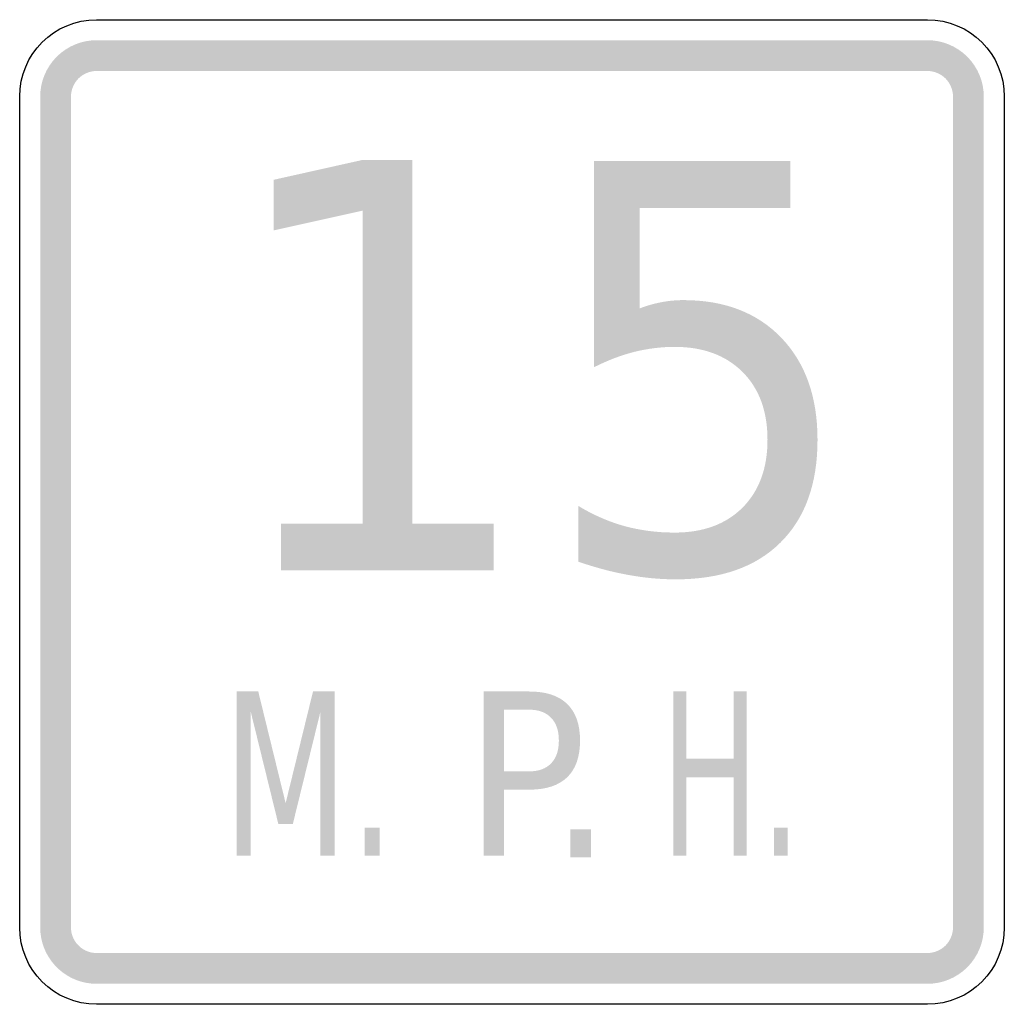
# Model space of a CAD drawing. Header units: inches. Extents: x -0.5 to 0.5, y -0.5 to 0.5.
import ezdxf

# ---------------------------------------------------------------- set-up
doc = ezdxf.new("R2010")
doc.units = ezdxf.units.IN
doc.header["$MEASUREMENT"] = 0

msp = doc.modelspace()

# ---------------------------------------------------------------- hatches: boundary and pattern name
for points in [[(-0.4219, 0.4792), (-0.4275, 0.4789), (-0.4331, 0.4781), (-0.4385, 0.4767), (-0.4438, 0.4748), (-0.4489, 0.4724), (-0.4537, 0.4695), (-0.4582, 0.4662), (-0.4624, 0.4624), (-0.4662, 0.4582), (-0.4695, 0.4537), (-0.4724, 0.4489), (-0.4748, 0.4438), (-0.4767, 0.4385), (-0.4781, 0.4331), (-0.4789, 0.4275), (-0.4792, 0.4219), (-0.4479, 0.4219), (-0.4478, 0.4244), (-0.4474, 0.427), (-0.4468, 0.4294), (-0.4459, 0.4318), (-0.4448, 0.4342), (-0.4435, 0.4363), (-0.442, 0.4384), (-0.4403, 0.4403), (-0.4384, 0.442), (-0.4363, 0.4435), (-0.4342, 0.4448), (-0.4318, 0.4459), (-0.4294, 0.4468), (-0.427, 0.4474), (-0.4244, 0.4478), (-0.4219, 0.4479), (-0.4219, 0.4792)], [(-0.4219, 0.4479), (0.4219, 0.4479), (0.4219, 0.4792), (-0.4219, 0.4792), (-0.4219, 0.4479)], [(0.4792, 0.4219), (0.4789, 0.4275), (0.4781, 0.4331), (0.4767, 0.4385), (0.4748, 0.4438), (0.4724, 0.4489), (0.4695, 0.4537), (0.4662, 0.4582), (0.4624, 0.4624), (0.4582, 0.4662), (0.4537, 0.4695), (0.4489, 0.4724), (0.4438, 0.4748), (0.4385, 0.4767), (0.4331, 0.4781), (0.4275, 0.4789), (0.4219, 0.4792), (0.4219, 0.4479), (0.4244, 0.4478), (0.427, 0.4474), (0.4294, 0.4468), (0.4318, 0.4459), (0.4342, 0.4448), (0.4363, 0.4435), (0.4384, 0.442), (0.4403, 0.4403), (0.442, 0.4384), (0.4435, 0.4363), (0.4448, 0.4342), (0.4459, 0.4318), (0.4468, 0.4294), (0.4474, 0.427), (0.4478, 0.4244), (0.4479, 0.4219), (0.4792, 0.4219)], [(-0.4479, -0.4219), (-0.4479, 0.4219), (-0.4792, 0.4219), (-0.4792, -0.4219), (-0.4479, -0.4219)], [(0.4479, 0.4219), (0.4479, -0.4219), (0.4792, -0.4219), (0.4792, 0.4219), (0.4479, 0.4219)], [(-0.2345, -0.0118), (-0.1516, -0.0118), (-0.1516, 0.3061), (-0.242, 0.286), (-0.242, 0.3374), (-0.1521, 0.3575), (-0.1013, 0.3575), (-0.1013, -0.0118), (-0.0185, -0.0118), (-0.0185, -0.0592), (-0.2345, -0.0592), (-0.2345, -0.0118)], [(-0.2796, -0.1823), (-0.2577, -0.1823), (-0.2299, -0.2957), (-0.2021, -0.1823), (-0.1802, -0.1823), (-0.1802, -0.349), (-0.1945, -0.349), (-0.1945, -0.2026), (-0.2226, -0.3169), (-0.2373, -0.3169), (-0.2654, -0.2026), (-0.2654, -0.349), (-0.2796, -0.349), (-0.2796, -0.1823)], [(0.1639, -0.1823), (0.1772, -0.1823), (0.1772, -0.2506), (0.2252, -0.2506), (0.2252, -0.1823), (0.2385, -0.1823), (0.2385, -0.349), (0.2252, -0.349), (0.2252, -0.2696), (0.1772, -0.2696), (0.1772, -0.349), (0.1639, -0.349), (0.1639, -0.1823)], [(-0.1496, -0.3206), (-0.1343, -0.3206), (-0.1343, -0.349), (-0.1496, -0.349), (-0.1496, -0.3206)], [(0.0591, -0.3224), (0.0803, -0.3224), (0.0803, -0.3508), (0.0591, -0.3508), (0.0591, -0.3224)], [(0.266, -0.3206), (0.2799, -0.3206), (0.2799, -0.349), (0.266, -0.349), (0.266, -0.3206)], [(-0.4792, -0.4219), (-0.4789, -0.4272), (-0.4782, -0.4324), (-0.477, -0.4376), (-0.4753, -0.4426), (-0.4732, -0.4474), (-0.4706, -0.452), (-0.4676, -0.4564), (-0.4642, -0.4605), (-0.4605, -0.4642), (-0.4564, -0.4676), (-0.452, -0.4706), (-0.4474, -0.4732), (-0.4426, -0.4753), (-0.4376, -0.477), (-0.4324, -0.4782), (-0.4272, -0.4789), (-0.4219, -0.4792), (-0.4219, -0.4479), (-0.4243, -0.4478), (-0.4267, -0.4475), (-0.429, -0.4469), (-0.4313, -0.4462), (-0.4335, -0.4452), (-0.4356, -0.444), (-0.4376, -0.4427), (-0.4394, -0.4411), (-0.4411, -0.4394), (-0.4427, -0.4376), (-0.444, -0.4356), (-0.4452, -0.4335), (-0.4462, -0.4313), (-0.4469, -0.429), (-0.4475, -0.4267), (-0.4478, -0.4243), (-0.4479, -0.4219), (-0.4792, -0.4219)], [(0.4219, -0.4792), (0.4275, -0.4789), (0.4331, -0.4781), (0.4385, -0.4767), (0.4438, -0.4748), (0.4489, -0.4724), (0.4537, -0.4695), (0.4582, -0.4662), (0.4624, -0.4624), (0.4662, -0.4582), (0.4695, -0.4537), (0.4724, -0.4489), (0.4748, -0.4438), (0.4767, -0.4385), (0.4781, -0.4331), (0.4789, -0.4275), (0.4792, -0.4219), (0.4479, -0.4219), (0.4478, -0.4244), (0.4474, -0.427), (0.4468, -0.4294), (0.4459, -0.4318), (0.4448, -0.4342), (0.4435, -0.4363), (0.442, -0.4384), (0.4403, -0.4403), (0.4384, -0.442), (0.4363, -0.4435), (0.4342, -0.4448), (0.4318, -0.4459), (0.4294, -0.4468), (0.427, -0.4474), (0.4244, -0.4478), (0.4219, -0.4479), (0.4219, -0.4792)], [(0.4219, -0.4479), (-0.4219, -0.4479), (-0.4219, -0.4792), (0.4219, -0.4792), (0.4219, -0.4479)]]:
    msp.add_hatch(color=7).paths.add_polyline_path(points)
h = msp.add_hatch(color=7)
edge = h.paths.add_edge_path()
edge.add_line((0.0834, 0.3564), (0.2826, 0.3564))
edge.add_line((0.2826, 0.3564), (0.2826, 0.3089))
edge.add_line((0.2826, 0.3089), (0.1297, 0.3089))
edge.add_line((0.1297, 0.3089), (0.1297, 0.2068))
edge.add_spline(control_points=[(0.1297, 0.2068), (0.1371, 0.2096), (0.1445, 0.2117), (0.1519, 0.2131), (0.1592, 0.2145), (0.1666, 0.2152), (0.1741, 0.2152), (0.2159, 0.2152), (0.2491, 0.2024), (0.2736, 0.1769), (0.298, 0.1514), (0.3103, 0.1169), (0.3103, 0.0734), (0.3103, 0.0285), (0.2977, -0.0063), (0.2726, -0.0311), (0.2475, -0.056), (0.212, -0.0684), (0.1663, -0.0684), (0.1504, -0.0684), (0.1344, -0.0669), (0.1181, -0.0639), (0.1018, -0.061), (0.0849, -0.0565), (0.0675, -0.0505)], knot_values=[0, 0, 0, 0, 1, 1, 1, 2, 2, 2, 3, 3, 3, 4, 4, 4, 5, 5, 5, 6, 6, 6, 7, 7, 7, 8, 8, 8, 8], degree=3, periodic=0)
edge.add_line((0.0675, -0.0505), (0.0675, 0.0061))
edge.add_spline(control_points=[(0.0675, 0.0061), (0.0825, -0.003), (0.0981, -0.0098), (0.1142, -0.0143), (0.1303, -0.0187), (0.1473, -0.0209), (0.1651, -0.0209), (0.1942, -0.0209), (0.2171, -0.0125), (0.2341, 0.0044), (0.251, 0.0214), (0.2595, 0.0444), (0.2595, 0.0734), (0.2595, 0.1024), (0.251, 0.1254), (0.2341, 0.1423), (0.2171, 0.1592), (0.1942, 0.1677), (0.1651, 0.1677), (0.1516, 0.1677), (0.138, 0.166), (0.1245, 0.1627), (0.111, 0.1593), (0.0973, 0.1541), (0.0834, 0.1471)], knot_values=[0, 0, 0, 0, 1, 1, 1, 2, 2, 2, 3, 3, 3, 4, 4, 4, 5, 5, 5, 6, 6, 6, 7, 7, 7, 8, 8, 8, 8], degree=3, periodic=0)
edge.add_line((0.0834, 0.1471), (0.0834, 0.3564))
h = msp.add_hatch(color=7)
edge = h.paths.add_edge_path()
edge.add_line((-0.0287, -0.1823), (0.0176, -0.1823))
edge.add_spline(control_points=[(0.0176, -0.1823), (0.0346, -0.1823), (0.0474, -0.1865), (0.0561, -0.195), (0.0648, -0.2034), (0.0691, -0.2158), (0.0691, -0.2321), (0.0691, -0.2485), (0.0648, -0.261), (0.0561, -0.2694), (0.0474, -0.2778), (0.0346, -0.282), (0.0176, -0.282)], knot_values=[0, 0, 0, 0, 1, 1, 1, 2, 2, 2, 3, 3, 3, 4, 4, 4, 4], degree=3, periodic=0)
edge.add_line((0.0176, -0.282), (-0.0082, -0.282))
edge.add_line((-0.0082, -0.282), (-0.0082, -0.349))
edge.add_line((-0.0082, -0.349), (-0.0287, -0.349))
edge.add_line((-0.0287, -0.349), (-0.0287, -0.1823))
edge = h.paths.add_edge_path(flags=0)
edge.add_line((-0.0082, -0.2008), (-0.0082, -0.2634))
edge.add_line((-0.0082, -0.2634), (0.0176, -0.2634))
edge.add_spline(control_points=[(0.0176, -0.2634), (0.0271, -0.2634), (0.0345, -0.2607), (0.0397, -0.2553), (0.045, -0.2499), (0.0476, -0.2421), (0.0476, -0.2321), (0.0476, -0.2221), (0.045, -0.2144), (0.0397, -0.209), (0.0345, -0.2035), (0.0271, -0.2008), (0.0176, -0.2008)], knot_values=[0, 0, 0, 0, 1, 1, 1, 2, 2, 2, 3, 3, 3, 4, 4, 4, 4], degree=3, periodic=0)
edge.add_line((0.0176, -0.2008), (-0.0082, -0.2008))

# ---------------------------------------------------------------- linework, layer by layer
at = {"color": 7}
for points in [[(-0.4219, 0.5), (0.4219, 0.5)], [(-0.5, -0.4219), (-0.5, 0.4219)], [(0.5, 0.4219), (0.5, -0.4219)], [(0.4219, -0.5), (-0.4219, -0.5)]]:
    msp.add_lwpolyline(points, dxfattribs=at)
for points in [[(-0.5, 0.4219), (-0.5, 0.465), (-0.465, 0.5), (-0.4219, 0.5)], [(0.4219, 0.5), (0.465, 0.5), (0.5, 0.465), (0.5, 0.4219)], [(-0.4219, -0.5), (-0.465, -0.5), (-0.5, -0.465), (-0.5, -0.4219)], [(0.5, -0.4219), (0.5, -0.465), (0.465, -0.5), (0.4219, -0.5)]]:
    msp.add_open_spline(points, degree=3, dxfattribs=at)

doc.saveas('drawing.dxf')
